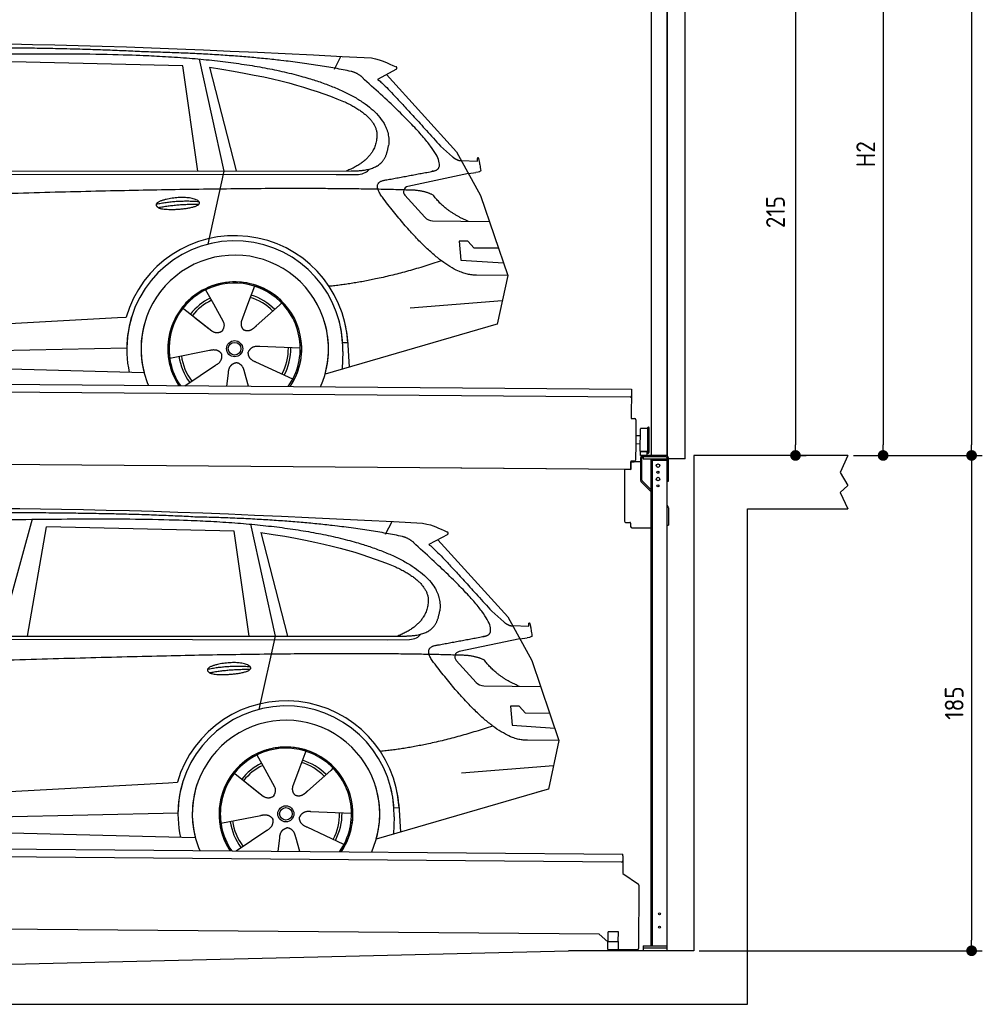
# Model space of a CAD drawing. Header units: millimetres. Extents: x -411 to 6777, y 0 to 6627.
# Tile 5 of 6: x 3183 to 6777, y 0 to 3678. Entities that reach past the tile are written whole.
import ezdxf

# ---------------------------------------------------------------- set-up
doc = ezdxf.new("R2010")
doc.units = ezdxf.units.MM
doc.layers.add('4', color=3, linetype='Continuous')
for name, color, linetype, lineweight in [('AM_0', 7, 'Continuous', 50), ('car', 10, 'Continuous', 25), ('Gebäude', 7, 'Continuous', 25), ('Plattform', 7, 'Continuous', 25), ('Sichtbare Kanten(DIN)', 7, 'Continuous', 25), ('Ständer vorne', 7, 'Continuous', 25), ('Tor', 200, 'Continuous', 25)]:
    doc.layers.add(name, color=color, linetype=linetype, lineweight=lineweight)
doc.styles.get("Standard").update_dxf_attribs({"font": 'ISOCP.SHX'})
doc.dimstyles.new('GEN-ISO', dxfattribs={"dimscale": 20, "dimtxt": 3.5, "dimasz": 2, "dimexe": 2, "dimexo": 1, "dimgap": 1.5, "dimtad": 1, "dimdec": 1, "dimlfac": 0.1, "dimdsep": 46, "dimtxsty": 'STANDARD', "dimblk": 'PUNKT', "dimcen": 2, "dimclrd": 256, "dimclre": 256, "dimclrt": 2, "dimadec": 0, "dimazin": 0, "dimtp": 0.1, "dimtm": 0.1, "dimtfac": 0.71, "dimtdec": 1, "dimtmove": 2, "dimatfit": 3, "dimldrblk": 'PUNKT', "dimfxl": 2, "dimtolj": 1, "dimarcsym": 0})

# ---------------------------------------------------------------- blocks, each defined once
blk = doc.blocks.new('PUNKT')
at = {"layer": '4', "color": 0, "linetype": 'ByBlock'}
blk.add_line((-0.5, 0), (-1, 0), dxfattribs=at)
at = {"layer": '4', "color": 0, "linetype": 'ByBlock', "const_width": 0.5}
blk.add_lwpolyline([(-0.25, 0, 1), (0.25, 0, 1)], format="xyb", close=True, dxfattribs=at)
blk = doc.blocks.new('*D98')
at = {"layer": '4', "lineweight": -2, "transparency": 16777216}
for p, q in [((5720, 5900), (6776.9, 5900)), ((6736.9, 5860), (6736.9, 2090)), ((6295.4, 2050), (6776.9, 2050))]:
    blk.add_line(p, q, dxfattribs=at)
at = {"layer": 'Defpoints', "color": 0, "transparency": 16777216}
for p in [(5700, 5900), (6275.4, 2050), (6736.9, 2050)]:
    blk.add_point(p, dxfattribs=at)
at = {"layer": '4', "lineweight": -2, "transparency": 16777216, "xscale": 40, "yscale": 40, "zscale": 40}
for p, rotation in [((6736.9, 5900), 90), ((6736.9, 2050), 270)]:
    blk.add_blockref('PUNKT', p, dxfattribs=dict(at, rotation=rotation))
at = {"layer": '4', "color": 2, "transparency": 16777216, "insert": (6671.9, 3975), "char_height": 70, "attachment_point": 5, "rotation": 90}
blk.add_mtext('385', dxfattribs=at)
blk = doc.blocks.new('*D99')
at = {"layer": '4', "lineweight": -2, "transparency": 16777216}
for p, q in [((6295.4, 2050), (6776.9, 2050)), ((6736.9, 2010), (6736.9, 240)), ((5720, 200), (6776.9, 200))]:
    blk.add_line(p, q, dxfattribs=at)
at = {"layer": 'Defpoints', "color": 0, "transparency": 16777216}
for p in [(6275.4, 2050), (5700, 200), (6736.9, 200)]:
    blk.add_point(p, dxfattribs=at)
at = {"layer": '4', "lineweight": -2, "transparency": 16777216, "xscale": 40, "yscale": 40, "zscale": 40}
for p, rotation in [((6736.9, 2050), 90), ((6736.9, 200), 270)]:
    blk.add_blockref('PUNKT', p, dxfattribs=dict(at, rotation=rotation))
at = {"layer": '4', "color": 2, "transparency": 16777216, "insert": (6671.9, 1125), "char_height": 70, "attachment_point": 5, "rotation": 90}
blk.add_mtext('185', dxfattribs=at)
blk = doc.blocks.new('*D100')
at = {"layer": '4', "lineweight": -2, "transparency": 16777216}
for p, q in [((5920, 4300), (6446.5, 4300)), ((6406.5, 4260), (6406.5, 2090)), ((6295.4, 2050), (6446.5, 2050))]:
    blk.add_line(p, q, dxfattribs=at)
at = {"layer": 'Defpoints', "color": 0, "transparency": 16777216}
for p in [(5900, 4300), (6275.4, 2050), (6406.5, 2050)]:
    blk.add_point(p, dxfattribs=at)
at = {"layer": '4', "lineweight": -2, "transparency": 16777216, "xscale": 40, "yscale": 40, "zscale": 40}
for p, rotation in [((6406.5, 4300), 90), ((6406.5, 2050), 270)]:
    blk.add_blockref('PUNKT', p, dxfattribs=dict(at, rotation=rotation))
at = {"layer": '4', "color": 2, "transparency": 16777216, "insert": (6341.5, 3175), "char_height": 70, "attachment_point": 5, "rotation": 90}
blk.add_mtext('H2', dxfattribs=at)
blk = doc.blocks.new('*D102')
at = {"layer": '4', "lineweight": -2, "transparency": 16777216}
for p, q in [((5457.5, 4200), (6119.3, 4200)), ((6079.3, 4160), (6079.3, 2090)), ((6099.3, 2050), (6119.3, 2050))]:
    blk.add_line(p, q, dxfattribs=at)
at = {"layer": 'Defpoints', "color": 0, "transparency": 16777216}
for p in [(5437.5, 4200), (6079.3, 2050), (6079.3, 2050)]:
    blk.add_point(p, dxfattribs=at)
at = {"layer": '4', "lineweight": -2, "transparency": 16777216, "xscale": 40, "yscale": 40, "zscale": 40}
for p, rotation in [((6079.3, 4200), 90), ((6079.3, 2050), 270)]:
    blk.add_blockref('PUNKT', p, dxfattribs=dict(at, rotation=rotation))
at = {"layer": '4', "color": 2, "transparency": 16777216, "insert": (6004.7, 2959.2), "char_height": 70, "attachment_point": 5, "rotation": 90}
blk.add_mtext('215', dxfattribs=at)
blk = doc.blocks.new('UG Plattfrom Gl550')
at = {"layer": 'Sichtbare Kanten(DIN)'}
for p, q in [((268.3, 403.8), (5205.1, 360.7)), ((5199.8, 330.7), (273, 373.7)), ((5204.9, 335.7), (5204.4, 288.2)), ((5205, 354.7), (5204.9, 335.7)), ((5205, 354.7), (5205.1, 360.7)), ((5204.4, 288.2), (5262.9, 248.7)), ((5265.1, 244.5), (5263, 8.2)), ((5117, 61.5), (391.4, 102.7)), ((5148.7, 33.7), (5117, 61.5)), ((5149.7, 35.2), (5150.1, 71.2)), ((5188, 70.8), (5150.1, 71.2)), ((5187.7, 34.8), (5188, 70.8)), ((5148.5, 5.2), (5148.7, 35.2)), ((5148.5, 5.2), (5188.5, 4.8)), ((5148.7, 35.2), (5188.7, 34.8)), ((5258, 3.2), (5184.8, 3.9)), ((5188.5, 4.8), (5188.7, 34.8))]:
    blk.add_line(p, q, dxfattribs=at)
for centre, radius, start, end in [((5199.9, 335.7), 5, 269.5, 359.5), ((5260.1, 244.5), 5, 359.5, 55.9134), ((5184.9, 8.9), 5, 232.6301, 269.5), ((5195.8, 43.8), 12, 227.6897, 228.0904), ((5258, 8.2), 5, 269.5, 359.5)]:
    blk.add_arc(centre, radius, start, end, dxfattribs=at)
blk = doc.blocks.new('Palette EG Gl550')
at = {"layer": 'AM_0'}
blk.add_line((22756.3, 10201.8), (22768.3, 10201.7), dxfattribs=at)
at = {"layer": 'Sichtbare Kanten(DIN)'}
for p, q in [((17720.5, 10510.9), (22758.4, 10471.8)), ((22753.1, 10441.9), (17725.3, 10480.8)), ((22758.4, 10471.8), (22757.5, 10361.8)), ((22757.5, 10361.8), (22769.5, 10361.7)), ((22774.5, 10356.7), (22773.8, 10266.7)), ((22790.6, 10239.5), (22791.3, 10323.7)), ((22818.6, 10234.4), (22819.3, 10328.4)), ((22823.3, 10328.3), (22822.6, 10234.3)), ((22773.8, 10266.7), (22773.3, 10206.7)), ((22790.8, 10266.6), (22773.8, 10266.7)), ((22792.1, 10296.7), (22775.1, 10296.9)), ((22816.9, 10238.9), (22791.9, 10238.9)), ((22791.9, 10223.9), (22791.9, 10238.9)), ((22804, 10238.9), (22791.9, 10238.9)), ((22791.9, 10223.9), (22791.9, 10238.9)), ((22791.9, 10223.9), (22816.9, 10223.9)), ((22816.9, 10223.9), (22791.9, 10223.9)), ((22816.9, 10223.9), (22816.9, 10238.9)), ((22816.9, 10223.9), (22816.9, 10238.9)), ((22756, 10171.8), (17632.7, 10211.5)), ((22756.3, 10201.8), (22756, 10171.8)), ((22768.3, 10201.7), (22756.3, 10201.8)), ((22756, 10171.8), (22120.7, 10176.8))]:
    blk.add_line(p, q, dxfattribs=at)
for centre, radius, start, end in [((22753.2, 10446.9), 5, 268.5823, 358.5607), ((22769.5, 10356.7), 5, 359.556, 89.556), ((22791.7, 10323.7), 0.4, 91.7323, 179.3444), ((22802.7, 9997.5), 326.8, 87.1739, 91.9438), ((22818.9, 10324.3), 0.4, 266.9623, 359.3444), ((22821.3, 10328.3), 2, 359.3444, 179.3444), ((22791, 10239.5), 0.4, 179.3444, 266.9565), ((22810.8, 11123.2), 884.4, 268.7196, 270.4008), ((22782.8, 11327.2), 1088.9, 271.795, 271.861), ((22818.2, 10238.4), 0.4, 359.556, 91.938), ((22820.6, 10234.3), 2, 179.3444, 359.3444), ((22768.3, 10206.7), 5, 269.556, 359.556)]:
    blk.add_arc(centre, radius, start, end, dxfattribs=at)
blk = doc.blocks.new('Car_EG')
at = {"layer": 'car'}
for p, q in [((3852.9, 3530.7), (3945.7, 3112.4)), ((4357.9, 3493.3), (4382.1, 3540.6)), ((3792.6, 3504.8), (3091, 3521.1)), ((3848.5, 3112.4), (3792.6, 3504.8)), ((3892.2, 3499.7), (3991.7, 3112.5)), ((4589.4, 3492.6), (4519, 3454.1)), ((4552.4, 3472.3), (4814.1, 3184)), ((4754, 3205.6), (4799.2, 3165.4)), ((4814.1, 3184), (4903.3, 3021)), ((4831.7, 3151.8), (4891.9, 3149.2)), ((1721.3, 3102.4), (4364.6, 3099.2)), ((1768.3, 3111.3), (4420.2, 3112.7)), ((3945.7, 3112.4), (3884.9, 2838.8)), ((4364.6, 3099.2), (4447.5, 3099.9)), ((4858.7, 3102.5), (4631.9, 3054.6)), ((4858.7, 3102.5), (4886.4, 3106.3)), ((4621.2, 3021.6), (4695.5, 2939.8)), ((4903.3, 3021), (5004.9, 2722.4)), ((4724.6, 2926.6), (4936.3, 2923.9)), ((4856.4, 2850.6), (4823.7, 2850.9)), ((4823.7, 2850.9), (4829.9, 2779.3)), ((4879.9, 2824.5), (4856.4, 2850.6)), ((4970.4, 2823.7), (4879.9, 2824.5)), ((4829.9, 2779.3), (4988.9, 2769.3)), ((5004.9, 2722.4), (4888, 2723.9)), ((5004.9, 2722.4), (4965.3, 2540.8)), ((3877.2, 2668.5), (3906.3, 2616.1)), ((4059.5, 2682.3), (4034, 2613.6)), ((3905, 2618.5), (3906.3, 2616.1)), ((3906.3, 2616.1), (3942.9, 2549.9)), ((4034, 2613.6), (4010.1, 2549)), ((4153.3, 2611.2), (4065.7, 2533.8)), ((4161.1, 2619.6), (4153.3, 2611.2)), ((4641.2, 2601.4), (4984.6, 2629.2)), ((3789.4, 2602.8), (3900.1, 2515.1)), ((1677.7, 2463), (3547.7, 2565.1)), ((3547.7, 2565.1), (3580.2, 2566.9)), ((3839.5, 2562.9), (3890.8, 2522.3)), ((4960.7, 2539.5), (4322.9, 2353.9)), ((4965.3, 2540.8), (4921.5, 2528.1)), ((4407.9, 2471.2), (4388.7, 2470.2)), ((4407.3, 2483.3), (4412.9, 2380.1)), ((1697, 2410.9), (3582.9, 2452.3)), ((3743, 2413.7), (3891.6, 2442.7)), ((4230.4, 2450.4), (4079.2, 2456.8)), ((4389.1, 2437.7), (4387.4, 2372.7)), ((1598.6, 2413.5), (3647.1, 2360.1)), ((4202.2, 2334.5), (4064.9, 2398.5)), ((3799.2, 2310.6), (3914.4, 2387.1)), ((3956.3, 2309.2), (3962.2, 2357.6)), ((4037, 2308.5), (4022.1, 2362.1))]:
    blk.add_line(p, q, dxfattribs=at)
for radius in [30.1, 23.6]:
    blk.add_circle((3985.4, 2448.7), radius, dxfattribs=at)
for centre, radius, start, end in [((4636, 3035.1), 20, 101.911, 222.2225), ((4725.1, 2966.6), 40, 222.2225, 269.2614), ((3985.9, 2448.2), 422.7, 3.1257, 163.6879), ((3985.9, 2448.2), 403.4, 3.1257, 179.4216), ((3985.9, 2448.2), 350, 344.3697, 194.5808), ((3985.9, 2448.2), 250, 325.66, 212.9259), ((3985.9, 2448.2), 250, 325.66, 212.9259), ((3985.4, 2448.7), 245, 41.4393, 188.2101), ((3985.9, 2448.2), 250, 40.5532, 137.1602), ((3985.4, 2448.7), 209.6, 44.3713, 72.8747), ((3985.4, 2448.7), 209.6, 115.7372, 141.8665), ((3985.4, 2448.7), 200.6, 115.5904, 141.8784), ((3985.4, 2448.7), 200.6, 44.5019, 73.0215), ((3985.4, 2448.7), 245, 0.4019, 44.2101), ((3985.9, 2448.2), 422.7, 163.4862, 163.6879), ((3985.9, 2448.2), 403.4, 162.7346, 179.4216), ((3985.9, 2448.2), 350, 160.1996, 194.5808), ((3985.9, 2448.2), 250, 152.2768, 213.34), ((3985.4, 2448.7), 245, 151.8272, 188.2101), ((3985.9, 2448.2), 350, 344.3697, 17.4023), ((3985.9, 2448.2), 403.4, 3.1257, 14.8673), ((3985.9, 2448.2), 422.7, 3.1257, 14.1157), ((3985.9, 2448.2), 403.4, 172.558, 192.5899), ((3985.9, 2448.2), 350, 171.6006, 202.9387), ((3985.9, 2448.2), 250, 168.6947, 213.34), ((3985.4, 2448.7), 245, 168.6088, 214.2758), ((3985.4, 2448.7), 245, 324.7242, 8.993), ((3985.9, 2448.2), 250, 325.66, 8.9072), ((3985.9, 2448.2), 350, 336.0613, 6.0012), ((3985.9, 2448.2), 403.4, 358.5068, 5.0439), ((3985.9, 2448.2), 422.7, 3.1257, 3.2156), ((3985.4, 2448.7), 200.6, 331.5904, 1.0215), ((3985.4, 2448.7), 209.6, 331.7372, 0.8747), ((3985.4, 2448.7), 209.6, 187.7372, 216.8747), ((3985.4, 2448.7), 200.6, 187.5904, 217.0215)]:
    blk.add_arc(centre, radius, start, end, dxfattribs=at)
for points, degree in [([(2151.2, 3549.7), (2438.8, 3611.3), (3323.8, 3598), (4495.8, 3534.7)], 3), ([(3646, 3557.4), (3297.8, 3576.8), (2681.9, 3572.1)], 2), ([(4420.9, 3484.4), (4120.4, 3547), (3646, 3557.4)], 2), ([(4495.8, 3534.7), (4542.5, 3525.3), (4551.4, 3517), (4588.7, 3501.2)], 3), ([(3892.2, 3499.7), (4146.3, 3460.8), (4259.5, 3425.1), (4392.3, 3372.4)], 3), ([(4589.4, 3492.6), (4591.1, 3494.2), (4591.8, 3497.3), (4591.2, 3500.1), (4588.7, 3501.2)], 4), ([(4470.3, 3453.5), (4452.4, 3475.4), (4420.9, 3484.4)], 2), ([(4732.1, 3113.2), (4821.6, 3141.2), (4470.3, 3453.5)], 2), ([(4519, 3454.1), (4526.8, 3458.3), (4754, 3205.6)], 2), ([(4392.3, 3372.4), (4506.4, 3320.4), (4516.5, 3255.2)], 2), ([(4516.5, 3255.2), (4521.3, 3160.7), (4403.6, 3112.7)], 2), ([(4420.2, 3112.7), (4470.3, 3112.7), (4543.3, 3117.4), (4551.5, 3164.2), (4560.1, 3207.3)], 4), ([(4799.2, 3165.4), (4807.5, 3158.1), (4820.7, 3150.3), (4829.8, 3150.3), (4831.7, 3151.8)], 4), ([(4519, 3132.3), (4519.1, 3132.4), (4519.1, 3132.4), (4519.2, 3132.4)], 3), ([(4891.9, 3149.2), (4893.5, 3188.1), (4904.1, 3113.8)], 2), ([(4447.5, 3099.9), (4466.8, 3100.5), (4481.6, 3109.5), (4488.9, 3119.7)], 3), ([(4904.1, 3113.8), (4904.4, 3110.1), (4898.8, 3108.4), (4886.4, 3106.3)], 3), ([(4537, 3014.2), (4493.2, 3072.9), (4553.2, 3079.5)], 2), ([(4638.8, 3041), (3762.4, 3069.4), (1329.3, 2957.2)], 2), ([(4726.5, 3022.6), (4689.3, 3041), (4638.8, 3041)], 2), ([(4857.1, 2924.9), (4771.7, 2960.8), (4726.5, 3022.6)], 2), ([(3692.9, 2988.9), (3768.5, 3005.1), (3851.9, 2998.6)], 2), ([(3700, 2976), (3774.1, 2989.9), (3852, 2988.5)], 2), ([(4888, 2723.9), (4762.3, 2716.8), (4537, 3014.2)], 2), ([(4756.6, 2776.5), (4531.2, 2701.1), (4338.2, 2681.7)], 2), ([(3891, 2522.3), (3914.3, 2500.4), (3937.6, 2513.8)], 2), ([(3891.6, 2442.7), (3922.3, 2451.4), (3936.9, 2428.8)], 2), ([(3914.4, 2387.1), (3942.4, 2402.5), (3936.9, 2428.8)], 2), ([(4064.9, 2398.5), (4034.9, 2409.5), (4036.4, 2436.3)], 2), ([(4079.2, 2456.8), (4047.4, 2460.8), (4036.4, 2436.3)], 2), ([(3962.2, 2357.6), (3963.4, 2389.5), (3989.4, 2396.4)], 2), ([(4022.1, 2362.1), (4016.1, 2393.5), (3989.4, 2396.4)], 2)]:
    blk.add_open_spline(points, degree=degree, dxfattribs=at)
for points, degree, knots in [([(2320.7, 3536), (2347.3, 3538), (2486.7, 3539.9), (3508.2, 3560), (4128.4, 3553.6), (4583.8, 3381), (4560.1, 3207.3)], 4, [0.0821318, 0.0821318, 0.0821318, 0.0821318, 0.0821318, 0.258851, 0.508851, 1, 1, 1, 1, 1]), ([(4553.2, 3079.5), (4720.1, 3110.6), (4722.9, 3111.2), (4731.3, 3113), (4732.1, 3113.2)], 1, [0.1611508, 0.1611508, 1, 1.0196119, 1.078724, 1.0847856, 1.0847856]), ([(3700, 2976), (3676.6, 2992.6), (3722.1, 3007.9), (3805, 3027.3), (3897.6, 2993.4), (3835.4, 2970.2), (3726.3, 2964), (3704.9, 2973), (3700, 2976)], 5, [0, 0, 0, 0, 0, 0, 0.300106, 0.500106, 0.700106, 1, 1, 1, 1, 1, 1]), ([(3942.9, 2549.9), (3944.5, 2545.8), (3945.5, 2541.8), (3945.8, 2537.9), (3946.5, 2529.3), (3943.7, 2521.3), (3937.6, 2513.8)], 3, [0.2167758, 0.2167758, 0.2167758, 0.2167758, 0.4600873, 0.4600873, 0.4600873, 1, 1, 1, 1]), ([(4010.1, 2549), (4009.5, 2545.8), (4009.3, 2542.8), (4009.3, 2539.9), (4009.7, 2537.1), (4010.4, 2531.3), (4012.5, 2526), (4016, 2521.4), (4020.9, 2518.4)], 4, [0.3191838, 0.3191838, 0.3191838, 0.3191838, 0.3191838, 0.5438253, 0.5438253, 0.5438253, 0.5438253, 1, 1, 1, 1, 1]), ([(4065.7, 2533.8), (4065.7, 2533.8), (4065.7, 2533.8), (4065.7, 2533.8), (4065.7, 2533.8), (4056.6, 2524.1), (4045.9, 2514.2), (4031.6, 2511.8), (4020.9, 2518.4)], 4, [-0.000003, -0.000003, -0.000003, -0.000003, -0.000003, 0, 0, 0, 0, 1, 1, 1, 1, 1])]:
    blk.add_open_spline(points, degree=degree, knots=knots, dxfattribs=at)
blk = doc.blocks.new('Car_147')
at = {"layer": 'car'}
for p, q in [((3229.2, 1811.5), (3109.9, 1374.6)), ((4549.3, 1756), (4573.5, 1803.3)), ((3211.6, 1374.7), (3282.4, 1783.8)), ((3983.9, 1767.5), (3282.4, 1783.8)), ((4039.9, 1375.1), (3983.9, 1767.5)), ((4044.3, 1793.4), (4137.1, 1375.1)), ((4083.5, 1762.4), (4183.1, 1375.2)), ((4780.8, 1755.3), (4710.3, 1716.8)), ((4743.8, 1735), (5005.5, 1446.7)), ((4945.4, 1468.3), (4990.6, 1428.1)), ((5005.5, 1446.7), (5094.6, 1283.7)), ((5023.1, 1414.5), (5083.3, 1411.9)), ((1912.6, 1365.1), (4556, 1361.9)), ((1959.6, 1374), (4611.6, 1375.4)), ((4137.1, 1375.1), (4076.2, 1101.5)), ((4556, 1361.9), (4638.8, 1362.6)), ((5050.1, 1365.2), (4823.2, 1317.3)), ((5050.1, 1365.2), (5077.8, 1369)), ((4812.5, 1284.3), (4886.8, 1202.4)), ((5094.6, 1283.7), (5196.3, 985.1)), ((4915.9, 1189.3), (5127.7, 1186.6)), ((5047.7, 1113.3), (5015.1, 1113.6)), ((5015.1, 1113.6), (5021.3, 1042)), ((5071.3, 1087.2), (5047.7, 1113.3)), ((5161.8, 1086.4), (5071.3, 1087.2)), ((5021.3, 1042), (5180.3, 1032)), ((5196.3, 985.1), (5079.4, 986.6)), ((5196.3, 985.1), (5156.7, 803.5)), ((4068.6, 931.2), (4097.7, 878.8)), ((4250.9, 945), (4225.3, 876.3)), ((4832.5, 864.1), (5175.9, 891.9)), ((3980.8, 865.5), (4091.4, 777.8)), ((4096.4, 881.2), (4097.7, 878.8)), ((4097.7, 878.8), (4134.2, 812.6)), ((4225.3, 876.3), (4201.5, 811.7)), ((4344.6, 873.9), (4257.1, 796.5)), ((4352.4, 882.3), (4344.6, 873.9)), ((1869, 725.7), (3739, 827.8)), ((3739, 827.8), (3771.5, 829.6)), ((4030.9, 825.6), (4082.1, 785)), ((5152, 802.2), (4514.3, 616.6)), ((5156.7, 803.5), (5112.9, 790.8)), ((4598.6, 746), (4604.3, 642.8)), ((1888.4, 673.6), (3774.2, 715)), ((3934.3, 676.4), (4082.9, 705.4)), ((4421.8, 713.1), (4270.5, 719.5)), ((4580.5, 700.4), (4578.8, 635.4)), ((4599.3, 733.9), (4580, 732.9)), ((1789.9, 676.2), (3838.5, 622.8)), ((3990.6, 573.3), (4105.7, 649.8)), ((4393.5, 597.2), (4256.3, 661.2)), ((4147.6, 571.9), (4153.6, 620.3)), ((4228.4, 571.2), (4213.4, 624.8))]:
    blk.add_line(p, q, dxfattribs=at)
for radius in [30.1, 23.6]:
    blk.add_circle((4176.8, 711.4), radius, dxfattribs=at)
for centre, radius, start, end in [((4827.3, 1297.8), 20, 101.911, 222.2225), ((4916.5, 1229.3), 40, 222.2225, 269.2614), ((4177.2, 710.9), 422.7, 3.1257, 163.6879), ((4177.2, 710.9), 403.4, 3.1257, 179.4216), ((4177.2, 710.9), 350, 344.3697, 194.5808), ((4177.2, 710.9), 250, 325.66, 212.9259), ((4177.2, 710.9), 250, 325.66, 212.9259), ((4176.8, 711.4), 245, 41.4393, 188.2101), ((4177.2, 710.9), 250, 40.5532, 137.1602), ((4176.8, 711.4), 209.6, 115.7372, 141.8665), ((4176.8, 711.4), 200.6, 115.5904, 141.8784), ((4176.8, 711.4), 200.6, 44.5019, 73.0215), ((4176.8, 711.4), 209.6, 44.3713, 72.8747), ((4176.8, 711.4), 245, 0.4019, 44.2101), ((4177.2, 710.9), 422.7, 163.4862, 163.6879), ((4177.2, 710.9), 403.4, 162.7346, 179.4216), ((4177.2, 710.9), 350, 160.1996, 194.5808), ((4177.2, 710.9), 250, 152.2768, 213.34), ((4176.8, 711.4), 245, 151.8272, 188.2101), ((4177.2, 710.9), 350, 344.3697, 17.4023), ((4177.2, 710.9), 403.4, 3.1257, 14.8673), ((4177.2, 710.9), 422.7, 3.1257, 14.1157), ((4177.2, 710.9), 403.4, 172.558, 192.5899), ((4177.2, 710.9), 350, 171.6006, 202.9387), ((4177.2, 710.9), 250, 168.6947, 213.34), ((4176.8, 711.4), 245, 168.6088, 214.2758), ((4176.8, 711.4), 245, 324.7242, 8.993), ((4177.2, 710.9), 250, 325.66, 8.9072), ((4177.2, 710.9), 350, 336.0613, 6.0012), ((4177.2, 710.9), 403.4, 358.5068, 5.0439), ((4176.8, 711.4), 200.6, 331.5904, 1.0215), ((4176.8, 711.4), 209.6, 331.7372, 0.8747), ((4177.2, 710.9), 422.7, 3.1257, 3.2156), ((4176.8, 711.4), 209.6, 187.7372, 216.8747), ((4176.8, 711.4), 200.6, 187.5904, 217.0215)]:
    blk.add_arc(centre, radius, start, end, dxfattribs=at)
for points, degree in [([(2342.5, 1812.4), (2630.1, 1874), (3515.1, 1860.7), (4687.1, 1797.4)], 3), ([(3837.4, 1820.1), (3489.2, 1839.5), (2873.2, 1834.8)], 2), ([(4612.3, 1747.1), (4311.7, 1809.7), (3837.4, 1820.1)], 2), ([(4687.1, 1797.4), (4733.9, 1788), (4742.7, 1779.7), (4780.1, 1763.9)], 3), ([(4083.5, 1762.4), (4337.6, 1723.5), (4450.8, 1687.8), (4583.6, 1635.1)], 3), ([(4661.7, 1716.2), (4643.8, 1738.1), (4612.3, 1747.1)], 2), ([(4780.8, 1755.3), (4782.4, 1756.9), (4783.1, 1760), (4782.6, 1762.8), (4780.1, 1763.9)], 4), ([(4923.5, 1375.9), (5012.9, 1403.9), (4661.7, 1716.2)], 2), ([(4710.3, 1716.8), (4718.2, 1721), (4945.4, 1468.3)], 2), ([(4583.6, 1635.1), (4697.7, 1583.1), (4707.9, 1517.9)], 2), ([(4707.9, 1517.9), (4712.6, 1423.4), (4594.9, 1375.4)], 2), ([(4611.6, 1375.4), (4661.6, 1375.4), (4734.7, 1380.1), (4742.8, 1426.9), (4751.5, 1470)], 4), ([(4990.6, 1428.1), (4998.8, 1420.7), (5012.1, 1413), (5021.2, 1413), (5023.1, 1414.5)], 4), ([(5083.3, 1411.9), (5084.8, 1450.8), (5095.5, 1376.5)], 2), ([(4638.8, 1362.6), (4658.1, 1363.2), (4672.9, 1372.2), (4680.2, 1382.4)], 3), ([(4710.3, 1395), (4710.4, 1395.1), (4710.5, 1395.1), (4710.6, 1395.1)], 3), ([(5095.5, 1376.5), (5095.7, 1372.8), (5090.2, 1371.1), (5077.8, 1368.9)], 3), ([(4728.4, 1276.9), (4684.6, 1335.6), (4744.6, 1342.2)], 2), ([(4830.2, 1303.7), (3953.8, 1332.1), (1520.6, 1219.9)], 2), ([(4917.9, 1285.3), (4880.6, 1303.7), (4830.2, 1303.7)], 2), ([(3884.3, 1251.6), (3959.8, 1267.8), (4043.3, 1261.3)], 2), ([(3891.3, 1238.7), (3965.5, 1252.6), (4043.4, 1251.2)], 2), ([(5079.4, 986.6), (4953.6, 979.5), (4728.4, 1276.9)], 2), ([(5048.4, 1187.6), (4963.1, 1223.5), (4917.9, 1285.3)], 2), ([(4947.9, 1039.2), (4722.5, 963.8), (4529.6, 944.4)], 2), ([(4082.4, 785), (4105.7, 763.1), (4129, 776.5)], 2), ([(4082.9, 705.4), (4113.7, 714.1), (4128.3, 691.5)], 2), ([(4256.3, 661.2), (4226.3, 672.2), (4227.8, 699)], 2), ([(4270.5, 719.5), (4238.8, 723.5), (4227.8, 699)], 2), ([(4105.7, 649.8), (4133.7, 665.2), (4128.3, 691.5)], 2), ([(4153.6, 620.3), (4154.8, 652.2), (4180.7, 659.1)], 2), ([(4213.4, 624.8), (4207.4, 656.2), (4180.7, 659.1)], 2)]:
    blk.add_open_spline(points, degree=degree, dxfattribs=at)
for points, degree, knots in [([(2512.1, 1798.7), (2538.6, 1800.7), (2678.1, 1802.6), (3699.5, 1822.7), (4319.8, 1816.3), (4775.2, 1643.7), (4751.5, 1470)], 4, [0.0821318, 0.0821318, 0.0821318, 0.0821318, 0.0821318, 0.258851, 0.508851, 1, 1, 1, 1, 1]), ([(4744.6, 1342.2), (4911.5, 1373.3), (4914.3, 1373.9), (4922.6, 1375.7), (4923.5, 1375.9)], 1, [0.1611508, 0.1611508, 1, 1.0196119, 1.078724, 1.0847856, 1.0847856]), ([(3891.3, 1238.7), (3867.9, 1255.3), (3913.5, 1270.6), (3996.3, 1290), (4089, 1256.1), (4026.8, 1232.9), (3917.6, 1226.7), (3896.2, 1235.7), (3891.3, 1238.7)], 5, [0, 0, 0, 0, 0, 0, 0.300106, 0.500106, 0.700106, 1, 1, 1, 1, 1, 1]), ([(4134.2, 812.6), (4135.9, 808.5), (4136.9, 804.5), (4137.2, 800.6), (4137.8, 792), (4135.1, 784), (4129, 776.5)], 3, [0.2167758, 0.2167758, 0.2167758, 0.2167758, 0.4600873, 0.4600873, 0.4600873, 1, 1, 1, 1]), ([(4201.5, 811.7), (4200.9, 808.5), (4200.6, 805.5), (4200.7, 802.6), (4201, 799.8), (4201.8, 794), (4203.8, 788.7), (4207.4, 784.1), (4212.3, 781.1)], 4, [0.3191838, 0.3191838, 0.3191838, 0.3191838, 0.3191838, 0.5438253, 0.5438253, 0.5438253, 0.5438253, 1, 1, 1, 1, 1]), ([(4257.1, 796.5), (4257.1, 796.5), (4257.1, 796.5), (4257.1, 796.5), (4257.1, 796.5), (4248, 786.8), (4237.3, 776.9), (4223, 774.5), (4212.3, 781.1)], 4, [-0.000003, -0.000003, -0.000003, -0.000003, -0.000003, 0, 0, 0, 0, 1, 1, 1, 1, 1])]:
    blk.add_open_spline(points, degree=degree, knots=knots, dxfattribs=at)
blk = doc.blocks.new('Ständer_vorne_GT185')
at = {"layer": 'Ständer vorne'}
for p, q in [((5465, 1998), (5465.2, 2028)), ((5465.2, 2028), (5501, 2027.7)), ((5501, 2040), (5501, 1957.2)), ((5506.1, 1957.2), (5506.1, 2040)), ((5595, 2050), (5511, 2050)), ((5511, 2045), (5511, 2037)), ((5511, 2037), (5600, 2037)), ((5595.1, 2045), (5511.1, 2045)), ((5540, 218), (5540, 2037)), ((5540, 2032), (5600, 2032)), ((5545, 218), (5545, 2032)), ((5600, 200), (5600, 2040)), ((5605, 1954), (5605, 2040)), ((5441, 1998.2), (5441, 1805)), ((5441, 1998.2), (5465, 1998)), ((5510.3, 1943.9), (5504.1, 1950)), ((5507.6, 1953.7), (5512.7, 1948.6)), ((5600, 1954), (5605, 1954)), ((5510.3, 1943.9), (5539.8, 1915)), ((5512.7, 1948.6), (5540, 1921.8)), ((5600, 1864), (5602, 1862.1)), ((5605, 1854.9), (5605, 1790)), ((5446, 1800), (5461.5, 1800)), ((5464, 1797.5), (5464, 1785)), ((5469, 1780), (5540, 1780)), ((5600, 1790), (5605, 1790)), ((5511, 218), (5600, 218)), ((5511, 218), (5511, 200)), ((5600, 210), (5511, 210)), ((5600, 200), (5511, 200))]:
    blk.add_line(p, q, dxfattribs=at)
for centre, radius in [((5566, 2012), 6.5), ((5566, 1987), 3.7), ((5566, 1962), 6.5), ((5566, 1937), 3.7), ((5571.4, 338), 3.7), ((5571.4, 288), 3.7)]:
    blk.add_circle(centre, radius, dxfattribs=at)
for centre, radius, start, end in [((5511.1, 2039.9), 10.1, 90.1445, 179.6512), ((5511.1, 2040), 5, 90, 180), ((5595, 2040), 10, 0, 90), ((5595, 2040), 5, 0, 90), ((5511.1, 1957.2), 10.1, 180, 225.5525), ((5511.1, 1957.2), 5, 179.6711, 225.5525), ((5595, 1854.9), 10, 0, 45.8814), ((5446, 1805), 5, 180, 270), ((5461.5, 1797.5), 2.5, 0, 90), ((5469, 1785), 5, 180, 270)]:
    blk.add_arc(centre, radius, start, end, dxfattribs=at)
blk = doc.blocks.new('Ständer vorne ab 340')
at = {"layer": 'Ständer vorne'}
for p, q in [((5240, 5182), (5240, 4882)), ((5490, 5182), (5240, 5182)), ((5490, 5162), (5490, 5182)), ((5540, 5162), (5490, 5162)), ((5540, 4932), (5540, 5162)), ((5540.2, 5062), (5539.8, 5062)), ((5540, 5062), (5540, 2050)), ((5600, 5062), (5540, 5062)), ((5600, 2048.7), (5600, 5062)), ((5490, 4882), (5490, 4932)), ((5490, 4932), (5540, 4932)), ((5240, 4882), (5490, 4882)), ((5540, 4777.4), (5540, 4778.4)), ((5511.2, 2045), (5511.2, 2037)), ((5595.1, 2045), (5511.2, 2045)), ((5511.2, 2037), (5600, 2037)), ((5600, 2037), (5600, 2040))]:
    blk.add_line(p, q, dxfattribs=at)
blk = doc.blocks.new('Tor ab 370 Gebäude')
at = {"layer": 'Tor'}
for p, q in [((5465.6, 5414.5), (5465.6, 5713)), ((5465.6, 5713), (5668, 5713)), ((5668, 2037), (5668, 5713)), ((5557, 5414.5), (5465.6, 5414.5)), ((5557, 5414.5), (5557, 5113)), ((5562, 5107.1), (5600, 5107)), ((5600, 4942), (5600, 5107)), ((5600, 4942), (5590, 4942)), ((5600, 4942), (5600, 2037)), ((5600, 2037), (5600, 4942)), ((5668, 2037), (5600, 2037))]:
    blk.add_line(p, q, dxfattribs=at)
blk.add_arc((5563, 5113), 6, 180, 260.4059, dxfattribs=at)
blk = doc.blocks.new('Gebäude_385_GT185')
at = {"layer": 'Gebäude'}
for p, q in [((6275.4, 2050), (5700, 2050)), ((5700, 2050), (5700, 200)), ((6275.4, 2050), (6246.4, 1985.9)), ((6246.4, 1985.9), (6274.3, 1938)), ((6274.3, 1938), (6246.4, 1911)), ((6246.4, 1911), (6275.4, 1850)), ((5900, 0), (5900, 1850)), ((5900, 1850), (6275.4, 1850)), ((3000, 146.1), (5231.6, 200)), ((5700, 200), (5231.6, 200)), ((0, 0), (5900, 0))]:
    blk.add_line(p, q, dxfattribs=at)

msp = doc.modelspace()

# ---------------------------------------------------------------- block references
for name in ['Gebäude_385_GT185', 'Car_EG', 'Car_147']:
    msp.add_blockref(name, (0, 0))
at = {"layer": 'Plattform'}
for name, p in [('Palette EG Gl550', (-17291.04, -8173.85)), ('UG Plattfrom Gl550', (230.01, 200))]:
    msp.add_blockref(name, p, dxfattribs=at)
at = {"layer": 'Ständer vorne'}
for name in ['Ständer vorne ab 340', 'Ständer_vorne_GT185']:
    msp.add_blockref(name, (0, 0), dxfattribs=at)
at = {"layer": 'Tor', "linetype": 'ByBlock'}
msp.add_blockref('Tor ab 370 Gebäude', (0, 0), dxfattribs=at)

# ---------------------------------------------------------------- dimensions: what is measured, and where the dimension line sits
at = {"layer": '4'}
for base, p1, p2, override, picture, middle in [((6736.86, 2050), (5700, 5900), (6275.45, 2050), {"dimdec": 0, "dimtdec": 3, "dimtolj": 0}, '*D98', (6671.86, 3975)), ((6736.86, 200), (6275.45, 2050), (5700, 200), {"dimtdec": 3, "dimtolj": 0}, '*D99', (6671.86, 1125))]:
    dim = msp.add_linear_dim(base=base, p1=p1, p2=p2, angle=90, dimstyle='GEN-ISO', override=override, dxfattribs=at)
    dim.commit()
    dim.dimension.update_dxf_attribs({"geometry": picture, "text_midpoint": middle})
dim = msp.add_linear_dim(base=(6406.55, 2050), p1=(5900, 4300), p2=(6275.45, 2050), angle=90, text='H2', dimstyle='GEN-ISO', override={"dimdec": 0, "dimtdec": 3, "dimtolj": 0}, dxfattribs=at)
dim.commit()
dim.dimension.update_dxf_attribs({"geometry": '*D100', "text_midpoint": (6341.54, 3175)})
dim = msp.add_linear_dim(base=(6079.31, 2050), p1=(5437.5, 4199.97), p2=(6079.31, 2050), angle=90, dimstyle='GEN-ISO', override={"dimtdec": 3, "dimtolj": 0}, dxfattribs=at)
dim.commit()
dim.dimension.update_dxf_attribs({"geometry": '*D102', "text_midpoint": (6004.71, 2959.23), "dimtype": 160})

doc.saveas('drawing.dxf')
